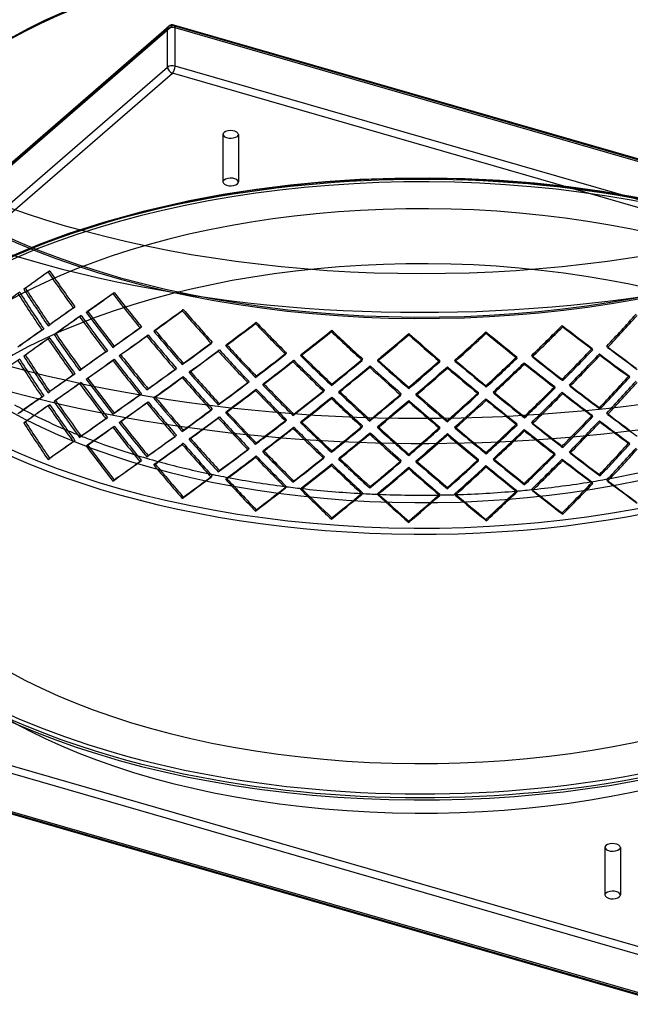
# Model space of a CAD drawing. Header units: millimetres. Extents: x -852 to 852, y -751 to 649.
# Tile 2 of 8: x -366 to 190, y -751 to 145. Entities that reach past the tile are written whole.
import ezdxf

# ---------------------------------------------------------------- set-up
doc = ezdxf.new("R2010")
doc.units = ezdxf.units.MM
doc.layers.add('HIDDEN', color=7, linetype='Continuous')
doc.layers.add('THICK', color=7, linetype='Continuous')

msp = doc.modelspace()

# ---------------------------------------------------------------- linework, layer by layer
at = {"layer": 'HIDDEN'}
for p, q in [((-851.27, -400.6), (-231.27, 136.33)), ((-543.54, -132.49), (-230.21, 138.86)), ((-541.84, -133.3), (-226.94, 139.41)), ((-231.27, 101.69), (-231.27, 136.33)), ((603.99, -100.46), (-226.94, 139.41)), ((604.98, -99.87), (-225.55, 139.89)), ((849.44, -172.75), (-224.44, 137.25)), ((-224.44, 102.61), (-224.44, 137.25)), ((-851.27, -435.25), (-231.27, 101.69)), ((849.44, -207.39), (-224.44, 102.61)), ((-846.94, -440.83), (-226.94, 96.11)), ((846.94, -213.89), (-226.94, 96.11)), ((-180.86, 40.37), (-180.86, -2.93)), ((-166.86, 40.37), (-166.86, -2.93)), ((-24.45, 0.34), (-56.23, -0.8)), ((7.43, 0.58), (-24.45, 0.34)), ((39.27, -0.08), (7.43, 0.58)), ((-119.27, -5.8), (-150.26, -9.63)), ((-87.81, -2.85), (-119.27, -5.8)), ((-56.23, -0.8), (-87.81, -2.85)), ((71.07, -1.65), (39.27, -0.08)), ((102.6, -4.12), (71.07, -1.65)), ((133.73, -7.47), (102.6, -4.12)), ((164.35, -11.69), (133.73, -7.47)), ((-180.65, -14.32), (-211.26, -20.05)), ((-150.26, -9.63), (-180.65, -14.32)), ((205.77, -18.93), (164.35, -11.69)), ((-211.26, -20.05), (-253.56, -29.66)), ((-253.56, -29.66), (-289.67, -39.66)), ((-289.67, -39.66), (-322.1, -50.19)), ((-322.1, -50.19), (-348.28, -59.94)), ((-348.28, -59.94), (-372.91, -70.26)), ((-340.09, -84.9), (-338.58, -83.91)), ((-362.18, -100.56), (-360.67, -99.56)), ((-281.25, -104.45), (-280, -103.36)), ((-317.13, -117.66), (-315.62, -116.66)), ((-311.44, -125.51), (-309.92, -124.51)), ((-305.38, -121.56), (-304.13, -120.48)), ((-217.98, -120.15), (-217.01, -119)), ((-340.09, -133.88), (-338.58, -132.88)), ((-151.27, -131.77), (-150.6, -130.56)), ((128.45, -134.7), (127.88, -133.48)), ((-345.75, -137.64), (-343.99, -136.74)), ((-334.6, -141.87), (-333.09, -140.88)), ((-256.4, -135.7), (-255.15, -134.61)), ((-250.27, -143.18), (-249.02, -142.1)), ((-243.77, -138.83), (-242.8, -137.68)), ((-82.17, -139.11), (-81.81, -137.87)), ((-11.78, -142.07), (-11.73, -140.82)), ((58.8, -140.59), (58.54, -139.34)), ((-340.09, -145.75), (-338.58, -144.76)), ((-191.63, -149.79), (-190.66, -148.64)), ((-178.31, -152.11), (-177.64, -150.91)), ((-362.18, -161.41), (-360.67, -160.42)), ((-287.41, -157.56), (-285.89, -156.56)), ((-281.25, -153.43), (-280, -152.34)), ((-275.29, -161.06), (-274.04, -159.98)), ((-185.16, -156.88), (-184.19, -155.72)), ((-123.84, -159.72), (-123.17, -158.51)), ((-110.04, -161.18), (-109.68, -159.94)), ((100.75, -162.07), (100.18, -160.85)), ((155.82, -155.61), (155.24, -154.39)), ((162.4, -160.58), (161.83, -159.36)), ((169.32, -153.57), (168.45, -152.4)), ((-281.25, -165.3), (-280, -164.22)), ((-217.98, -169.13), (-217.01, -167.98)), ((-117.13, -166.39), (-116.46, -165.18)), ((-54.09, -165.31), (-53.73, -164.08)), ((-40.04, -165.9), (-39.98, -164.65)), ((16.51, -166.5), (16.56, -165.24)), ((30.6, -166.2), (30.34, -164.96)), ((86.85, -163.24), (86.58, -162)), ((93.62, -168.63), (93.36, -167.39)), ((-317.13, -178.51), (-315.62, -177.51)), ((-311.44, -174.49), (-309.92, -173.49)), ((-224.54, -173.66), (-223.28, -172.57)), ((-211.64, -176.38), (-210.67, -175.22)), ((-47.25, -171.56), (-46.89, -170.32)), ((23.37, -172.31), (23.42, -171.06)), ((-311.44, -186.36), (-309.92, -185.37)), ((-305.38, -182.41), (-304.13, -181.33)), ((-217.98, -181), (-217.01, -179.85)), ((-158.13, -185.7), (-157.16, -184.54)), ((-151.27, -180.75), (-150.6, -179.54)), ((-144.65, -187.58), (-143.98, -186.38)), ((-82.17, -188.09), (-81.81, -186.85)), ((128.45, -183.68), (127.88, -182.46)), ((135.11, -188.81), (134.54, -187.59)), ((189.36, -180.63), (188.79, -179.4)), ((-340.09, -194.73), (-338.58, -193.74)), ((-256.4, -196.55), (-255.15, -195.47)), ((-250.27, -192.16), (-249.02, -191.08)), ((-151.27, -192.62), (-150.6, -191.42)), ((-89.23, -193.48), (-88.55, -192.27)), ((-75.38, -194.51), (-75.02, -193.27)), ((-18.92, -196.88), (-18.55, -195.64)), ((-11.78, -191.04), (-11.73, -189.8)), ((-4.93, -197.03), (-4.87, -195.78)), ((51.69, -195.85), (51.75, -194.6)), ((58.8, -189.57), (58.54, -188.32)), ((65.61, -195.12), (65.35, -193.88)), ((121.49, -190.41), (121.22, -189.15)), ((128.45, -195.55), (127.88, -194.33)), ((-345.75, -198.49), (-343.99, -197.6)), ((-340.09, -206.61), (-338.58, -205.61)), ((-334.6, -202.73), (-333.09, -201.73)), ((-250.27, -204.03), (-249.02, -202.95)), ((-243.77, -199.69), (-242.8, -198.53)), ((-185.16, -205.86), (-184.19, -204.7)), ((-82.17, -199.96), (-81.81, -198.73)), ((-11.78, -202.92), (-11.73, -201.67)), ((58.8, -201.44), (58.54, -200.2)), ((-281.25, -214.28), (-280, -213.2)), ((-191.63, -210.65), (-190.66, -209.49)), ((-178.31, -212.96), (-177.64, -211.76)), ((-117.13, -215.37), (-116.46, -214.16)), ((162.4, -209.56), (161.83, -208.34)), ((169.32, -214.43), (168.45, -213.25)), ((-287.41, -218.41), (-285.89, -217.41)), ((-275.29, -221.91), (-274.04, -220.83)), ((-185.16, -217.73), (-184.19, -216.58)), ((-123.84, -220.57), (-123.17, -219.36)), ((-110.04, -222.04), (-109.68, -220.8)), ((-47.25, -220.54), (-46.89, -219.3)), ((23.37, -221.29), (23.42, -220.04)), ((86.85, -224.1), (86.58, -222.85)), ((93.62, -217.61), (93.36, -216.36)), ((100.75, -222.92), (100.18, -221.7)), ((155.82, -216.46), (155.24, -215.25)), ((162.4, -221.43), (161.83, -220.21)), ((-281.25, -226.15), (-280, -225.07)), ((-117.13, -227.24), (-116.46, -226.03)), ((-54.09, -226.17), (-53.73, -224.93)), ((-47.25, -232.41), (-46.89, -231.17)), ((-40.04, -226.76), (-39.98, -225.51)), ((16.51, -227.35), (16.56, -226.1)), ((23.37, -233.16), (23.42, -231.91)), ((30.6, -227.05), (30.34, -225.81)), ((93.62, -229.48), (93.36, -228.24)), ((-317.13, -239.36), (-315.62, -238.36)), ((-311.44, -235.34), (-309.92, -234.35)), ((-224.54, -234.52), (-223.28, -233.43)), ((-217.98, -241.86), (-217.01, -240.7)), ((-211.64, -237.23), (-210.67, -236.08)), ((189.36, -241.48), (188.79, -240.25)), ((-305.38, -243.26), (-304.13, -242.18)), ((-158.13, -246.55), (-157.16, -245.39)), ((-144.65, -248.44), (-143.98, -247.23)), ((121.49, -251.26), (121.22, -250.01)), ((135.11, -249.66), (134.54, -248.45)), ((-340.09, -255.59), (-338.58, -254.59)), ((-256.4, -257.4), (-255.15, -256.32)), ((-243.77, -260.54), (-242.8, -259.39)), ((-151.27, -253.47), (-150.6, -252.27)), ((-89.23, -254.34), (-88.55, -253.12)), ((-82.17, -260.82), (-81.81, -259.58)), ((-75.38, -255.36), (-75.02, -254.12)), ((-18.92, -257.74), (-18.55, -256.49)), ((-4.93, -257.89), (-4.87, -256.64)), ((51.69, -256.71), (51.75, -255.45)), ((65.61, -255.98), (65.35, -254.73)), ((128.45, -256.4), (127.88, -255.19)), ((-11.78, -263.77), (-11.73, -262.52)), ((58.8, -262.29), (58.54, -261.05)), ((-191.63, -271.5), (-190.66, -270.34)), ((-178.31, -273.82), (-177.64, -272.61)), ((155.82, -277.32), (155.24, -276.1)), ((169.32, -275.28), (168.45, -274.11)), ((-123.84, -281.42), (-123.17, -280.22)), ((-110.04, -282.89), (-109.68, -281.65)), ((-54.09, -287.02), (-53.73, -285.78)), ((-40.04, -287.61), (-39.98, -286.36)), ((30.6, -287.91), (30.34, -286.66)), ((86.85, -284.95), (86.58, -283.71)), ((100.75, -283.77), (100.18, -282.56)), ((16.51, -288.2), (16.56, -286.95)), ((226.94, -750.83), (-846.94, -440.83)), ((166.86, -608.49), (166.86, -651.79)), ((180.86, -608.49), (180.86, -651.79))]:
    msp.add_line(p, q, dxfattribs=at)
msp.add_arc((-226.94, 135.08), 5, 73.89798, 130.89673, dxfattribs=at)
for centre, major_axis, ratio, start_param, end_param in [((0, -42.26), (-562.5, 0), 0.5, -3.141592, -0.523599), ((0, -37.93), (-560, 0), 0.5, -3.141592, -0.523599), ((0, -42.26), (-505, 0), 0.5, -3.141592, -0.523599), ((0, -37.93), (-500, 0), 0.5, -3.141592, -0.523599), ((0, 154.15), (-562.5, 0), 0.5, 0, 2.617994), ((0, 154.15), (560, 0), 0.5, -3.141592, -0.523599), ((-226.94, 135.08), (-3.27, 3.78), 0.75, -0.857072, 0.713724), ((-226.94, 135.08), (-5, 0), 0.5, -2.094395, -0.523599), ((-226.94, 135.08), (-1.39, -4.8), 0.433013, 2.158799, 3.729595), ((-226.94, 100.44), (-5, 0), 0.5, -2.094395, -0.523599), ((-226.94, 100.44), (-3.27, 3.78), 0.75, 0.713724, 2.284521), ((-226.94, 100.44), (-1.39, -4.8), 0.433013, 0.588003, 2.158799), ((0, -281.89), (562.5, 0), 0.5, 1.047198, 2.617994), ((-173.86, 40.37), (-7, 0), 0.5, -0.523599, -0.000094), ((-173.86, 40.37), (-7, 0), 0.5, -0.000094, 2.617994), ((-173.86, 40.37), (-7, 0), 0.5, 3.141499, 5.759587), ((-173.86, 40.37), (-7, 0), 0.5, 2.617994, 3.141499), ((0, -284.06), (-562.5, 0), 0.5, -3.141592, -0.523599), ((0, -279.73), (560, 0), 0.5, 1.047198, 2.709505), ((-173.86, -2.93), (7, 0), 0.5, -0.000094, 2.617994), ((0, -279.73), (505, 0), 0.5, 0, 2.617994), ((-173.86, -2.93), (7, 0), 0.5, 2.617994, 3.141499), ((-173.86, -2.93), (7, 0), 0.5, 3.141499, 5.759587), ((-173.86, -2.93), (7, 0), 0.5, -0.523599, -0.000094), ((0, -37.93), (-560, 0), 0.5, 0, 2.617994), ((0, -42.26), (-505, 0), 0.5, 0, 2.617994), ((0, -327.36), (500, 0), 0.5, 0, 2.617994), ((0, 139.12), (562.47, 388.14), 0.015988, 2.209027, 2.25932), ((0, 139.12), (559.97, 386.42), 0.015988, 2.209027, 2.259544), ((0, 139.12), (451.77, -654.67), 0.511896, -1.581829, -1.531535), ((0, 139.12), (449.76, -651.76), 0.511896, -1.581829, -1.531311), ((0, 78.27), (559.36, 348.93), 0.076427, 2.235304, 2.285841), ((0, 139.12), (420.18, -673.57), 0.555211, -1.555936, -1.505464), ((0, 139.12), (418.31, -670.58), 0.555211, -1.555656, -1.504958), ((0, 90.14), (451.77, -654.67), 0.511896, -1.632122, -1.581829), ((0, 90.14), (449.76, -651.76), 0.511896, -1.632346, -1.581829), ((0, 139.12), (562.21, 422.87), 0.042828, -2.17689, -2.126597), ((0, 139.12), (559.71, 420.99), 0.042828, -2.177115, -2.126597), ((0, 139.12), (477.83, -635.28), 0.467176, -1.538594, -1.488301), ((0, 139.12), (475.71, -632.46), 0.467176, -1.538594, -1.488077), ((0, 90.14), (562.47, 388.14), 0.015988, 2.158733, 2.209027), ((0, 90.14), (559.97, 386.42), 0.015988, 2.158509, 2.209027), ((0, 78.27), (559.97, 386.42), 0.015988, 2.146247, 2.196785), ((0, 139.12), (449.76, -651.76), 0.511896, -1.519049, -1.468351), ((0, 90.14), (477.83, -635.28), 0.467176, -1.588888, -1.538594), ((0, 90.14), (475.71, -632.46), 0.467176, -1.589112, -1.538594), ((0, 139.12), (560.67, 455.07), 0.099758, -2.099819, -2.049526), ((0, 139.12), (558.17, 453.05), 0.099758, -2.100044, -2.049526), ((0, 139.12), (499.26, -615.11), 0.421254, -1.490002, -1.439709), ((0, 139.12), (497.05, -612.37), 0.421254, -1.490002, -1.439484), ((0, 139.12), (503.26, 605.46), 0.405691, -1.719335, -1.668817), ((0, 139.12), (505.5, 608.16), 0.405691, -1.719111, -1.668817), ((0, 78.27), (562.47, 388.14), 0.015988, 2.146527, 2.196839), ((0, 139.12), (451.77, -654.67), 0.511896, -1.519329, -1.468857), ((0, 139.12), (557.47, 485.05), 0.154777, -2.027226, -1.976933), ((0, 139.12), (554.99, 482.89), 0.154777, -2.027451, -1.976933), ((0, 139.12), (516.74, -593.89), 0.37418, -1.436931, -1.386638), ((0, 139.12), (514.45, -591.25), 0.37418, -1.436931, -1.386413), ((0, 139.12), (519.46, 583.94), 0.358228, -1.773758, -1.72324), ((0, 139.12), (553.51, -492.39), 0.172706, -1.187969, -1.137452), ((0, 29.29), (561.86, 350.49), 0.076427, 2.185112, 2.235583), ((0, 29.29), (559.36, 348.93), 0.076427, 2.184605, 2.235304), ((0, 90.14), (451.77, -654.67), 0.511896, -1.569641, -1.519329), ((0, 90.14), (449.76, -651.76), 0.511896, -1.569587, -1.519049), ((0, 90.14), (562.21, 422.87), 0.042828, -2.126597, -2.076304), ((0, 90.14), (559.71, 420.99), 0.042828, -2.126597, -2.076079), ((0, 78.27), (562.21, 422.87), 0.042828, -2.114409, -2.064097), ((0, 78.27), (559.71, 420.99), 0.042828, -2.114355, -2.063818), ((0, 139.12), (477.83, -635.28), 0.467176, -1.476094, -1.425623), ((0, 139.12), (475.71, -632.46), 0.467176, -1.475815, -1.425117), ((0, 90.14), (499.26, -615.11), 0.421254, -1.540295, -1.490002), ((0, 90.14), (497.05, -612.37), 0.421254, -1.54052, -1.490002), ((0, 139.12), (552.29, 513.01), 0.207978, -1.958534, -1.908241), ((0, 139.12), (549.83, 510.73), 0.207978, -1.958759, -1.908241), ((0, 139.12), (530.78, -571.41), 0.325914, -1.379959, -1.329666), ((0, 139.12), (528.42, -568.87), 0.325914, -1.379959, -1.329441), ((0, 139.12), (544.82, 539.15), 0.259511, -1.893408, -1.843115), ((0, 139.12), (542.4, 536.75), 0.259511, -1.893633, -1.843115), ((0, 139.12), (541.77, -547.48), 0.276347, -1.319421, -1.269128), ((0, 139.12), (539.36, -545.04), 0.276347, -1.319421, -1.268904), ((0, 139.12), (532.39, 561.1), 0.309543, -1.831945, -1.781427), ((0, 139.12), (534.76, 563.6), 0.309543, -1.83172, -1.781427), ((0, 139.12), (547.62, -519.6), 0.225332, -1.255446, -1.204928), ((0, 139.12), (550.07, -521.92), 0.225332, -1.255446, -1.205153), ((0, 139.12), (521.78, 586.55), 0.358228, -1.773533, -1.72324), ((0, 139.12), (555.98, -494.59), 0.172706, -1.187969, -1.137676), ((0, 78.27), (562.47, 388.14), 0.015988, 2.209027, 2.25932), ((0, 78.27), (559.97, 386.42), 0.015988, 2.209027, 2.259544), ((0, 78.27), (451.77, -654.67), 0.511896, -1.581829, -1.531535), ((0, 78.27), (449.76, -651.76), 0.511896, -1.581829, -1.531311), ((0, 90.14), (560.67, 455.07), 0.099758, -2.049526, -1.999233), ((0, 90.14), (558.17, 453.05), 0.099758, -2.049526, -1.999008), ((0, 90.14), (516.74, -593.89), 0.37418, -1.487224, -1.436931), ((0, 90.14), (514.45, -591.25), 0.37418, -1.487449, -1.436931), ((0, 29.29), (449.76, -651.76), 0.511896, -1.632346, -1.581829), ((0, 29.29), (562.47, 388.14), 0.015988, 2.096055, 2.146527), ((0, 29.29), (559.97, 386.42), 0.015988, 2.095549, 2.146247), ((0, 90.14), (477.83, -635.28), 0.467176, -1.526407, -1.476094), ((0, 90.14), (475.71, -632.46), 0.467176, -1.526352, -1.475815), ((0, 78.27), (560.67, 455.07), 0.099758, -2.037338, -1.987026), ((0, 78.27), (558.17, 453.05), 0.099758, -2.037284, -1.986746), ((0, 139.12), (499.26, -615.11), 0.421254, -1.427502, -1.377031), ((0, 139.12), (497.05, -612.37), 0.421254, -1.427223, -1.376524), ((0, 90.14), (557.47, 485.05), 0.154777, -1.976933, -1.92664), ((0, 90.14), (554.99, 482.89), 0.154777, -1.976933, -1.926415), ((0, 90.14), (530.78, -571.41), 0.325914, -1.430253, -1.379959), ((0, 90.14), (528.42, -568.87), 0.325914, -1.430477, -1.379959), ((0, 90.14), (553.51, -492.39), 0.172706, -1.238487, -1.187969), ((0, 90.14), (519.46, 583.94), 0.358228, -1.72324, -1.672722), ((0, 90.14), (521.78, 586.55), 0.358228, -1.72324, -1.672947), ((0, 78.27), (519.46, 583.94), 0.358228, -1.710998, -1.66046), ((0, 78.27), (521.78, 586.55), 0.358228, -1.711052, -1.66074), ((0, 139.12), (553.51, -492.39), 0.172706, -1.12519, -1.074492), ((0, 139.12), (555.98, -494.59), 0.172706, -1.12547, -1.074998), ((0, 90.14), (557.31, -463.23), 0.118307, -1.167246, -1.116728), ((0, 90.14), (559.8, -465.3), 0.118307, -1.167021, -1.116728), ((0, 17.42), (559.36, 348.93), 0.076427, 2.235304, 2.285841), ((0, 78.27), (420.18, -673.57), 0.555211, -1.555936, -1.505464), ((0, 78.27), (418.31, -670.58), 0.555211, -1.555656, -1.504958), ((0, 29.29), (451.77, -654.67), 0.511896, -1.632122, -1.581829), ((0, 78.27), (562.21, 422.87), 0.042828, -2.17689, -2.126597), ((0, 78.27), (559.71, 420.99), 0.042828, -2.177115, -2.126597), ((0, 78.27), (477.83, -635.28), 0.467176, -1.538594, -1.488301), ((0, 78.27), (475.71, -632.46), 0.467176, -1.538594, -1.488077), ((0, 78.27), (557.47, 485.05), 0.154777, -1.964745, -1.914433), ((0, 78.27), (554.99, 482.89), 0.154777, -1.964691, -1.914153), ((0, 139.12), (516.74, -593.89), 0.37418, -1.374431, -1.32396), ((0, 139.12), (514.45, -591.25), 0.37418, -1.374152, -1.323453), ((0, 90.14), (552.29, 513.01), 0.207978, -1.908241, -1.857948), ((0, 90.14), (549.83, 510.73), 0.207978, -1.908241, -1.857723), ((0, 90.14), (541.77, -547.48), 0.276347, -1.369715, -1.319421), ((0, 90.14), (539.36, -545.04), 0.276347, -1.369939, -1.319421), ((0, 90.14), (544.82, 539.15), 0.259511, -1.843115, -1.792822), ((0, 90.14), (542.4, 536.75), 0.259511, -1.843115, -1.792597), ((0, 90.14), (547.62, -519.6), 0.225332, -1.305964, -1.255446), ((0, 90.14), (550.07, -521.92), 0.225332, -1.305739, -1.255446), ((0, 90.14), (532.39, 561.1), 0.309543, -1.781427, -1.730909), ((0, 90.14), (534.76, 563.6), 0.309543, -1.781427, -1.731134), ((0, 78.27), (532.39, 561.1), 0.309543, -1.769185, -1.718647), ((0, 78.27), (534.76, 563.6), 0.309543, -1.769239, -1.718927), ((0, 139.12), (547.62, -519.6), 0.225332, -1.192667, -1.141968), ((0, 139.12), (550.07, -521.92), 0.225332, -1.192946, -1.142475), ((0, 90.14), (555.98, -494.59), 0.172706, -1.238263, -1.187969), ((0, 29.29), (562.47, 388.14), 0.015988, 2.158733, 2.209027), ((0, 29.29), (559.97, 386.42), 0.015988, 2.158509, 2.209027), ((0, 29.29), (562.21, 422.87), 0.042828, -2.064097, -2.013626), ((0, 29.29), (559.71, 420.99), 0.042828, -2.063818, -2.013119), ((0, 90.14), (499.26, -615.11), 0.421254, -1.477814, -1.427502), ((0, 90.14), (497.05, -612.37), 0.421254, -1.47776, -1.427223), ((0, 78.27), (552.29, 513.01), 0.207978, -1.896053, -1.845741), ((0, 78.27), (549.83, 510.73), 0.207978, -1.895999, -1.845462), ((0, 139.12), (530.78, -571.41), 0.325914, -1.317459, -1.266988), ((0, 139.12), (528.42, -568.87), 0.325914, -1.31718, -1.266481), ((0, 78.27), (544.82, 539.15), 0.259511, -1.830928, -1.780615), ((0, 78.27), (542.4, 536.75), 0.259511, -1.830873, -1.780336), ((0, 139.12), (541.77, -547.48), 0.276347, -1.256921, -1.20645), ((0, 139.12), (539.36, -545.04), 0.276347, -1.256642, -1.205944), ((0, 17.42), (562.47, 388.14), 0.015988, 2.146527, 2.196839), ((0, 17.42), (559.97, 386.42), 0.015988, 2.146247, 2.196785), ((0, 78.27), (451.77, -654.67), 0.511896, -1.519329, -1.477531), ((0, 78.27), (449.76, -651.76), 0.511896, -1.519049, -1.468351), ((0, 29.29), (477.83, -635.28), 0.467176, -1.588888, -1.538594), ((0, 29.29), (475.71, -632.46), 0.467176, -1.589112, -1.538594), ((0, 78.27), (560.67, 455.07), 0.099758, -2.099819, -2.049526), ((0, 78.27), (558.17, 453.05), 0.099758, -2.100044, -2.049526), ((0, 78.27), (499.26, -615.11), 0.421254, -1.490002, -1.439709), ((0, 78.27), (497.05, -612.37), 0.421254, -1.490002, -1.439484), ((0, 29.29), (560.67, 455.07), 0.099758, -1.987026, -1.936554), ((0, 29.29), (558.17, 453.05), 0.099758, -1.986746, -1.936048), ((0, 90.14), (516.74, -593.89), 0.37418, -1.424744, -1.374431), ((0, 90.14), (514.45, -591.25), 0.37418, -1.424689, -1.374152), ((0, 90.14), (553.51, -492.39), 0.172706, -1.175728, -1.12519), ((0, 29.29), (519.46, 583.94), 0.358228, -1.66046, -1.609762), ((0, 29.29), (521.78, 586.55), 0.358228, -1.66074, -1.610268), ((0, 78.27), (503.26, 605.46), 0.405691, -1.719335, -1.668817), ((0, 78.27), (505.5, 608.16), 0.405691, -1.719111, -1.668817), ((0, 29.29), (562.21, 422.87), 0.042828, -2.126597, -2.076304), ((0, 29.29), (559.71, 420.99), 0.042828, -2.126597, -2.076079), ((0, 78.27), (557.47, 485.05), 0.154777, -2.027226, -1.976933), ((0, 78.27), (554.99, 482.89), 0.154777, -2.027451, -1.976933), ((0, 78.27), (516.74, -593.89), 0.37418, -1.436931, -1.386638), ((0, 78.27), (514.45, -591.25), 0.37418, -1.436931, -1.386413), ((0, 29.29), (557.47, 485.05), 0.154777, -1.914433, -1.863961), ((0, 29.29), (554.99, 482.89), 0.154777, -1.914153, -1.863455), ((0, 90.14), (530.78, -571.41), 0.325914, -1.367772, -1.317459), ((0, 90.14), (528.42, -568.87), 0.325914, -1.367717, -1.31718), ((0, 29.29), (552.29, 513.01), 0.207978, -1.845741, -1.79527), ((0, 29.29), (549.83, 510.73), 0.207978, -1.845462, -1.794763), ((0, 90.14), (541.77, -547.48), 0.276347, -1.307234, -1.256921), ((0, 90.14), (539.36, -545.04), 0.276347, -1.307179, -1.256642), ((0, 29.29), (544.82, 539.15), 0.259511, -1.780615, -1.730144), ((0, 29.29), (542.4, 536.75), 0.259511, -1.780336, -1.729637), ((0, 90.14), (547.62, -519.6), 0.225332, -1.243204, -1.192667), ((0, 90.14), (550.07, -521.92), 0.225332, -1.243259, -1.192946), ((0, 29.29), (532.39, 561.1), 0.309543, -1.718647, -1.667949), ((0, 29.29), (534.76, 563.6), 0.309543, -1.718927, -1.668455), ((0, 78.27), (519.46, 583.94), 0.358228, -1.773758, -1.72324), ((0, 78.27), (521.78, 586.55), 0.358228, -1.773533, -1.72324), ((0, 78.27), (553.51, -492.39), 0.172706, -1.187969, -1.137452), ((0, 78.27), (555.98, -494.59), 0.172706, -1.187969, -1.137676), ((0, 90.14), (555.98, -494.59), 0.172706, -1.175782, -1.12547), ((0, -31.56), (559.36, 348.93), 0.076427, 2.184605, 2.235304), ((0, -31.56), (561.86, 350.49), 0.076427, 2.185112, 2.191116), ((0, 17.42), (559.97, 386.42), 0.015988, 2.209027, 2.212343), ((0, 17.42), (449.76, -651.76), 0.511896, -1.581829, -1.531311), ((0, 29.29), (451.77, -654.67), 0.511896, -1.569641, -1.567924), ((0, 29.29), (449.76, -651.76), 0.511896, -1.569587, -1.565396), ((0, 17.42), (559.71, 420.99), 0.042828, -2.114355, -2.063818), ((0, 17.42), (562.21, 422.87), 0.042828, -2.101215, -2.064097), ((0, 78.27), (477.83, -635.28), 0.467176, -1.476094, -1.444728), ((0, 78.27), (475.71, -632.46), 0.467176, -1.475815, -1.425117), ((0, 29.29), (499.26, -615.11), 0.421254, -1.540295, -1.498562), ((0, 29.29), (497.05, -612.37), 0.421254, -1.54052, -1.496114), ((0, 78.27), (552.29, 513.01), 0.207978, -1.958534, -1.908241), ((0, 78.27), (549.83, 510.73), 0.207978, -1.958759, -1.908241), ((0, 78.27), (530.78, -571.41), 0.325914, -1.379959, -1.329666), ((0, 78.27), (528.42, -568.87), 0.325914, -1.379959, -1.329441), ((0, 78.27), (544.82, 539.15), 0.259511, -1.893408, -1.843115), ((0, 78.27), (542.4, 536.75), 0.259511, -1.893633, -1.843115), ((0, 78.27), (541.77, -547.48), 0.276347, -1.319421, -1.269128), ((0, 78.27), (539.36, -545.04), 0.276347, -1.319421, -1.268904), ((0, 78.27), (532.39, 561.1), 0.309543, -1.831945, -1.781427), ((0, 78.27), (534.76, 563.6), 0.309543, -1.83172, -1.781427), ((0, 78.27), (547.62, -519.6), 0.225332, -1.255446, -1.204928), ((0, 78.27), (550.07, -521.92), 0.225332, -1.255446, -1.205153), ((0, -37.93), (-500, 0), 0.5, 0.760185, 0.788936), ((0, 29.29), (558.17, 453.05), 0.099758, -2.042471, -1.999008), ((0, 29.29), (560.67, 455.07), 0.099758, -2.03966, -1.999233), ((0, 29.29), (516.74, -593.89), 0.37418, -1.487224, -1.452716), ((0, 29.29), (514.45, -591.25), 0.37418, -1.487449, -1.450286), ((0, 29.29), (557.31, -463.23), 0.118307, -1.167246, -1.12673), ((0, 29.29), (559.8, -465.3), 0.118307, -1.167021, -1.129482), ((0, -31.56), (559.97, 386.42), 0.015988, 2.095549, 2.146247), ((0, 17.42), (558.17, 453.05), 0.099758, -2.037284, -1.986746), ((0, 17.42), (560.67, 455.07), 0.099758, -2.013546, -1.987026), ((0, 78.27), (499.26, -615.11), 0.421254, -1.427502, -1.403902), ((0, 78.27), (497.05, -612.37), 0.421254, -1.427223, -1.376524), ((0, 29.29), (554.99, 482.89), 0.154777, -1.962256, -1.926415), ((0, 29.29), (557.47, 485.05), 0.154777, -1.959603, -1.92664), ((0, 29.29), (530.78, -571.41), 0.325914, -1.430253, -1.400436), ((0, 29.29), (528.42, -568.87), 0.325914, -1.430477, -1.398003), ((0, 29.29), (532.39, 561.1), 0.309543, -1.762383, -1.730909), ((0, 29.29), (553.51, -492.39), 0.172706, -1.238487, -1.20442), ((0, 29.29), (555.98, -494.59), 0.172706, -1.238263, -1.207032), ((0, 17.42), (519.46, 583.94), 0.358228, -1.710998, -1.66046), ((0, 29.29), (519.46, 583.94), 0.358228, -1.708041, -1.672722), ((0, 29.29), (521.78, 586.55), 0.358228, -1.705612, -1.672947), ((0, 17.42), (521.78, 586.55), 0.358228, -1.682266, -1.66074), ((0, 78.27), (553.51, -492.39), 0.172706, -1.12519, -1.074492), ((0, 78.27), (555.98, -494.59), 0.172706, -1.12547, -1.1016), ((0, -37.93), (-500, 0), 0.5, 0.862089, 0.901639), ((0, 17.42), (559.71, 420.99), 0.042828, -2.177115, -2.126597), ((0, 17.42), (475.71, -632.46), 0.467176, -1.538594, -1.488077), ((0, 17.42), (554.99, 482.89), 0.154777, -1.964691, -1.914153), ((0, 17.42), (557.47, 485.05), 0.154777, -1.934165, -1.914433), ((0, 78.27), (516.74, -593.89), 0.37418, -1.374431, -1.35604), ((0, 78.27), (514.45, -591.25), 0.37418, -1.374152, -1.323453), ((0, 17.42), (549.83, 510.73), 0.207978, -1.895999, -1.845462), ((0, 29.29), (549.83, 510.73), 0.207978, -1.889279, -1.857723), ((0, 29.29), (552.29, 513.01), 0.207978, -1.886735, -1.857948), ((0, 17.42), (552.29, 513.01), 0.207978, -1.861877, -1.845741), ((0, 78.27), (530.78, -571.41), 0.325914, -1.317459, -1.301757), ((0, 78.27), (528.42, -568.87), 0.325914, -1.31718, -1.266481), ((0, 29.29), (541.77, -547.48), 0.276347, -1.369715, -1.342076), ((0, 29.29), (539.36, -545.04), 0.276347, -1.369939, -1.339615), ((0, 17.42), (542.4, 536.75), 0.259511, -1.830873, -1.780336), ((0, 29.29), (542.4, 536.75), 0.259511, -1.822779, -1.792597), ((0, 29.29), (544.82, 539.15), 0.259511, -1.820303, -1.792822), ((0, 78.27), (539.36, -545.04), 0.276347, -1.256642, -1.205944), ((0, 29.29), (547.62, -519.6), 0.225332, -1.305964, -1.275174), ((0, 29.29), (550.07, -521.92), 0.225332, -1.305739, -1.277692), ((0, 17.42), (532.39, 561.1), 0.309543, -1.769185, -1.718647), ((0, 29.29), (534.76, 563.6), 0.309543, -1.759944, -1.731134), ((0, 17.42), (534.76, 563.6), 0.309543, -1.736107, -1.718927), ((0, 78.27), (547.62, -519.6), 0.225332, -1.192667, -1.141968), ((0, 78.27), (550.07, -521.92), 0.225332, -1.192946, -1.174745), ((0, -31.56), (559.97, 386.42), 0.015988, 2.158509, 2.209027), ((0, -37.93), (-500, 0), 0.5, 0.902624, 0.930816), ((0, 17.42), (558.17, 453.05), 0.099758, -2.100044, -2.049526), ((0, -31.56), (559.71, 420.99), 0.042828, -2.01576, -2.013119), ((0, 17.42), (497.05, -612.37), 0.421254, -1.490002, -1.439484), ((0, 17.42), (544.82, 539.15), 0.259511, -1.79597, -1.780615), ((0, 78.27), (541.77, -547.48), 0.276347, -1.256921, -1.241337), ((0, -31.56), (558.17, 453.05), 0.099758, -1.938307, -1.936048), ((0, -31.56), (532.39, 561.1), 0.309543, -1.669036, -1.667949), ((0, 29.29), (553.51, -492.39), 0.172706, -1.175728, -1.173874), ((0, 17.42), (503.26, 605.46), 0.405691, -1.719335, -1.668817), ((0, -37.93), (-500, 0), 0.5, 1.020173, 1.071462), ((0, -31.56), (559.71, 420.99), 0.042828, -2.078786, -2.076079), ((0, 17.42), (554.99, 482.89), 0.154777, -2.027451, -1.976933), ((0, 17.42), (514.45, -591.25), 0.37418, -1.436931, -1.386413), ((0, 17.42), (549.83, 510.73), 0.207978, -1.958759, -1.908241), ((0, -31.56), (554.99, 482.89), 0.154777, -1.865381, -1.863455), ((0, 17.42), (528.42, -568.87), 0.325914, -1.379959, -1.329441), ((0, -31.56), (549.83, 510.73), 0.207978, -1.796389, -1.794763), ((0, 29.29), (539.36, -545.04), 0.276347, -1.307179, -1.305937), ((0, -31.56), (542.4, 536.75), 0.259511, -1.730987, -1.729637), ((0, 29.29), (547.62, -519.6), 0.225332, -1.243204, -1.241671), ((0, 17.42), (519.46, 583.94), 0.358228, -1.773758, -1.72324), ((0, 17.42), (553.51, -492.39), 0.172706, -1.187969, -1.137452), ((0, -37.93), (-500, 0), 0.5, 1.171026, 1.211459), ((0, 17.42), (542.4, 536.75), 0.259511, -1.893633, -1.843115), ((0, 17.42), (539.36, -545.04), 0.276347, -1.319421, -1.268904), ((0, 17.42), (532.39, 561.1), 0.309543, -1.831945, -1.781427), ((0, 17.42), (547.62, -519.6), 0.225332, -1.255446, -1.204928), ((0, -31.56), (558.17, 453.05), 0.099758, -2.001302, -1.999008), ((0, -37.93), (-500, 0), 0.5, 1.88351, 1.921354), ((0, -31.56), (557.31, -463.23), 0.118307, -1.167246, -1.165075), ((0, -37.93), (-500, 0), 0.5, 1.317482, 1.351383), ((0, -31.56), (554.99, 482.89), 0.154777, -1.928354, -1.926415), ((0, -37.93), (-500, 0), 0.5, 1.461105, 1.49254), ((0, -31.56), (549.83, 510.73), 0.207978, -1.859348, -1.857723), ((0, -31.56), (539.36, -545.04), 0.276347, -1.369939, -1.368693), ((0, -31.56), (547.62, -519.6), 0.225332, -1.305964, -1.304438), ((0, -37.93), (-500, 0), 0.5, 1.743497, 1.775979), ((0, -31.56), (532.39, 561.1), 0.309543, -1.731978, -1.730909), ((0, -31.56), (553.51, -492.39), 0.172706, -1.238487, -1.236657), ((0, -37.93), (-500, 0), 0.5, 1.601963, 1.633376), ((0, -31.56), (542.4, 536.75), 0.259511, -1.793935, -1.792597), ((0, -327.36), (500, 0), 0.5, -3.141592, -0.523599), ((173.86, -651.79), (7, 0), 0.5, 2.617994, 3.141499), ((173.86, -651.79), (7, 0), 0.5, 3.141499, 5.759587), ((173.86, -651.79), (7, 0), 0.5, -0.000094, 2.617994), ((173.86, -651.79), (7, 0), 0.5, -0.523599, -0.000094)]:
    msp.add_ellipse(centre, major_axis=major_axis, ratio=ratio, start_param=start_param, end_param=end_param, dxfattribs=at)
at = {"layer": 'THICK'}
for p, q in [((-362.18, -222.26), (-360.67, -221.27)), ((-217.98, -229.98), (-217.01, -228.83)), ((-151.27, -241.6), (-150.6, -240.39)), ((-82.17, -248.94), (-81.81, -247.71)), ((-11.78, -251.9), (-11.73, -250.65)), ((58.8, -250.42), (58.54, -249.18)), ((128.45, -244.53), (127.88, -243.31)), ((-250.27, -253.01), (-249.02, -251.93)), ((-185.16, -266.71), (-184.19, -265.56)), ((-281.25, -275.13), (-280, -274.05)), ((-117.13, -276.22), (-116.46, -275.01)), ((93.62, -278.46), (93.36, -277.22)), ((162.4, -270.41), (161.83, -269.19)), ((-47.25, -281.39), (-46.89, -280.15)), ((23.37, -282.14), (23.42, -280.89)), ((-217.98, -290.84), (-217.01, -289.68)), ((-151.27, -302.45), (-150.6, -301.25)), ((128.45, -305.38), (127.88, -304.16)), ((-82.17, -309.79), (-81.81, -308.56)), ((-11.78, -312.75), (-11.73, -311.5)), ((58.8, -311.27), (58.54, -310.03)), ((226.94, -707.52), (-846.94, -397.52)), ((224.44, -714.02), (-849.44, -404.02)), ((224.44, -748.66), (-849.44, -438.66)), ((225.55, -751.3), (-848.32, -441.3))]:
    msp.add_line(p, q, dxfattribs=at)
for centre, major_axis, ratio, start_param, end_param in [((0, 238.21), (719.4, 0), 0.5, 1.047198, 4.18879), ((0, 238.21), (648.8, 0), 0.5, -0.523599, 2.617994), ((0, 238.21), (648.8, 0), 0.5, 2.617994, 5.759587), ((0, 154.15), (790, 0), 0.5, -3.141592, -0.523599), ((0, 238.21), (719.4, 0), 0.5, -2.094395, -0.523599), ((0, 177.07), (790, 0), 0.5, -2.094395, -0.523599), ((0, -42.26), (-562.5, 0), 0.5, 0.354439, 2.617994), ((0, -279.73), (560, 0), 0.5, 2.709505, 4.18879), ((0, -37.93), (-500, 0), 0.5, 0.736095, 0.760185), ((0, -31.56), (561.86, 350.49), 0.076427, 2.191116, 2.235583), ((0, 29.29), (451.77, -654.67), 0.511896, -1.567924, -1.519329), ((0, 29.29), (449.76, -651.76), 0.511896, -1.565396, -1.519122), ((0, 17.42), (562.47, 388.14), 0.015988, 2.209027, 2.25932), ((0, 17.42), (559.97, 386.42), 0.015988, 2.212343, 2.259544), ((0, 17.42), (451.77, -654.67), 0.511896, -1.581829, -1.531535), ((0, 78.27), (451.77, -654.67), 0.511896, -1.477531, -1.468857), ((0, -31.56), (451.77, -654.67), 0.511896, -1.632122, -1.581829), ((0, -31.56), (449.76, -651.76), 0.511896, -1.632346, -1.581905), ((0, -37.93), (-500, 0), 0.5, 0.788936, 0.862089), ((0, -31.56), (562.47, 388.14), 0.015988, 2.096055, 2.146527), ((0, 17.42), (562.21, 422.87), 0.042828, -2.114409, -2.101215), ((0, 29.29), (477.83, -635.28), 0.467176, -1.526407, -1.476094), ((0, 29.29), (475.71, -632.46), 0.467176, -1.526155, -1.475815), ((0, 78.27), (477.83, -635.28), 0.467176, -1.444728, -1.425623), ((0, 17.42), (562.21, 422.87), 0.042828, -2.17689, -2.126597), ((0, 17.42), (477.83, -635.28), 0.467176, -1.538594, -1.488301), ((0, 29.29), (499.26, -615.11), 0.421254, -1.498562, -1.490002), ((0, 29.29), (497.05, -612.37), 0.421254, -1.496114, -1.490002), ((0, 29.29), (560.67, 455.07), 0.099758, -2.049526, -2.03966), ((0, 29.29), (558.17, 453.05), 0.099758, -2.049526, -2.042471), ((0, 17.42), (560.67, 455.07), 0.099758, -2.037338, -2.013546), ((0, 78.27), (499.26, -615.11), 0.421254, -1.403902, -1.377031), ((0, 29.29), (516.74, -593.89), 0.37418, -1.452716, -1.436931), ((0, 29.29), (514.45, -591.25), 0.37418, -1.450286, -1.436931), ((0, 78.27), (555.98, -494.59), 0.172706, -1.1016, -1.074998), ((0, 29.29), (559.8, -465.3), 0.118307, -1.129482, -1.116728), ((0, -31.56), (562.47, 388.14), 0.015988, 2.158733, 2.209027), ((0, -37.93), (-500, 0), 0.5, 0.930816, 1.020173), ((0, -31.56), (562.21, 422.87), 0.042828, -2.064097, -2.013626), ((0, -31.56), (559.71, 420.99), 0.042828, -2.063818, -2.01576), ((0, 17.42), (560.67, 455.07), 0.099758, -2.099819, -2.049526), ((0, 17.42), (499.26, -615.11), 0.421254, -1.490002, -1.439709), ((0, 29.29), (499.26, -615.11), 0.421254, -1.477814, -1.427502), ((0, 29.29), (497.05, -612.37), 0.421254, -1.477303, -1.427223), ((0, 29.29), (557.47, 485.05), 0.154777, -1.976933, -1.959603), ((0, 29.29), (554.99, 482.89), 0.154777, -1.976933, -1.962256), ((0, 17.42), (557.47, 485.05), 0.154777, -1.964745, -1.934165), ((0, 78.27), (516.74, -593.89), 0.37418, -1.35604, -1.32396), ((0, 29.29), (530.78, -571.41), 0.325914, -1.400436, -1.379959), ((0, 29.29), (528.42, -568.87), 0.325914, -1.398003, -1.379959), ((0, 29.29), (552.29, 513.01), 0.207978, -1.908241, -1.886735), ((0, 29.29), (549.83, 510.73), 0.207978, -1.908241, -1.889279), ((0, 17.42), (552.29, 513.01), 0.207978, -1.896053, -1.861877), ((0, 78.27), (530.78, -571.41), 0.325914, -1.301757, -1.266988), ((0, 29.29), (541.77, -547.48), 0.276347, -1.342076, -1.319421), ((0, 29.29), (539.36, -545.04), 0.276347, -1.339615, -1.319421), ((0, 29.29), (544.82, 539.15), 0.259511, -1.843115, -1.820303), ((0, 29.29), (542.4, 536.75), 0.259511, -1.843115, -1.822779), ((0, 17.42), (544.82, 539.15), 0.259511, -1.830928, -1.79597), ((0, 78.27), (541.77, -547.48), 0.276347, -1.241337, -1.20645), ((0, 29.29), (550.07, -521.92), 0.225332, -1.277692, -1.255446), ((0, 29.29), (547.62, -519.6), 0.225332, -1.275174, -1.255446), ((0, 29.29), (532.39, 561.1), 0.309543, -1.781427, -1.762383), ((0, 29.29), (534.76, 563.6), 0.309543, -1.781427, -1.759944), ((0, 17.42), (534.76, 563.6), 0.309543, -1.769239, -1.736107), ((0, 78.27), (550.07, -521.92), 0.225332, -1.174745, -1.142475), ((0, 29.29), (555.98, -494.59), 0.172706, -1.207032, -1.187969), ((0, 29.29), (553.51, -492.39), 0.172706, -1.20442, -1.187969), ((0, 29.29), (519.46, 583.94), 0.358228, -1.72324, -1.708041), ((0, 29.29), (521.78, 586.55), 0.358228, -1.72324, -1.705612), ((0, 17.42), (521.78, 586.55), 0.358228, -1.711052, -1.682266), ((0, -31.56), (519.46, 583.94), 0.358228, -1.66046, -1.610594), ((0, -31.56), (521.78, 586.55), 0.358228, -1.66074, -1.610268), ((0, -31.56), (477.83, -635.28), 0.467176, -1.588888, -1.538594), ((0, -31.56), (475.71, -632.46), 0.467176, -1.588907, -1.538594), ((0, -31.56), (560.67, 455.07), 0.099758, -1.987026, -1.936554), ((0, -31.56), (558.17, 453.05), 0.099758, -1.986746, -1.938307), ((0, 29.29), (516.74, -593.89), 0.37418, -1.424744, -1.374431), ((0, 29.29), (514.45, -591.25), 0.37418, -1.423977, -1.374152), ((0, -31.56), (532.39, 561.1), 0.309543, -1.718647, -1.669036), ((0, 29.29), (555.98, -494.59), 0.172706, -1.175782, -1.12547), ((0, 29.29), (553.51, -492.39), 0.172706, -1.173874, -1.12519), ((0, 17.42), (505.5, 608.16), 0.405691, -1.719111, -1.668817), ((0, -31.56), (562.21, 422.87), 0.042828, -2.126597, -2.076304), ((0, -31.56), (559.71, 420.99), 0.042828, -2.126597, -2.078786), ((0, -31.56), (497.05, -612.37), 0.421254, -1.540049, -1.490002), ((0, -37.93), (-500, 0), 0.5, 1.071462, 1.171026), ((0, 17.42), (557.47, 485.05), 0.154777, -2.027226, -1.976933), ((0, 17.42), (516.74, -593.89), 0.37418, -1.436931, -1.386638), ((0, -31.56), (557.47, 485.05), 0.154777, -1.914433, -1.863961), ((0, -31.56), (554.99, 482.89), 0.154777, -1.914153, -1.865381), ((0, 29.29), (530.78, -571.41), 0.325914, -1.367772, -1.317459), ((0, 29.29), (528.42, -568.87), 0.325914, -1.366746, -1.31718), ((0, -31.56), (552.29, 513.01), 0.207978, -1.845741, -1.79527), ((0, -31.56), (549.83, 510.73), 0.207978, -1.845462, -1.796389), ((0, 29.29), (541.77, -547.48), 0.276347, -1.307234, -1.256921), ((0, 29.29), (539.36, -545.04), 0.276347, -1.305937, -1.256642), ((0, -31.56), (544.82, 539.15), 0.259511, -1.780615, -1.730144), ((0, -31.56), (542.4, 536.75), 0.259511, -1.780336, -1.730987), ((0, 29.29), (550.07, -521.92), 0.225332, -1.243259, -1.192946), ((0, 29.29), (547.62, -519.6), 0.225332, -1.241671, -1.192667), ((0, -31.56), (534.76, 563.6), 0.309543, -1.718927, -1.668455), ((0, 17.42), (521.78, 586.55), 0.358228, -1.773533, -1.72324), ((0, 17.42), (555.98, -494.59), 0.172706, -1.187969, -1.137676), ((0, -31.56), (499.26, -615.11), 0.421254, -1.540295, -1.490002), ((0, 17.42), (552.29, 513.01), 0.207978, -1.958534, -1.908241), ((0, 17.42), (530.78, -571.41), 0.325914, -1.379959, -1.329666), ((0, 17.42), (544.82, 539.15), 0.259511, -1.893408, -1.843115), ((0, 17.42), (541.77, -547.48), 0.276347, -1.319421, -1.269128), ((0, 17.42), (534.76, 563.6), 0.309543, -1.83172, -1.781427), ((0, 17.42), (550.07, -521.92), 0.225332, -1.255446, -1.205153), ((0, -37.93), (-500, 0), 0.5, 1.921354, 2.023424), ((0, -31.56), (560.67, 455.07), 0.099758, -2.049526, -1.999233), ((0, -31.56), (558.17, 453.05), 0.099758, -2.049526, -2.001302), ((0, -31.56), (516.74, -593.89), 0.37418, -1.487224, -1.436931), ((0, -31.56), (514.45, -591.25), 0.37418, -1.486723, -1.436931), ((0, -37.93), (-500, 0), 0.5, 1.211459, 1.317482), ((0, -37.93), (-500, 0), 0.5, 1.775979, 1.88351), ((0, -31.56), (519.46, 583.94), 0.358228, -1.72324, -1.673533), ((0, -31.56), (521.78, 586.55), 0.358228, -1.72324, -1.672947), ((0, -31.56), (559.8, -465.3), 0.118307, -1.167021, -1.116728), ((0, -31.56), (557.31, -463.23), 0.118307, -1.165075, -1.116728), ((0, -281.89), (562.5, 0), 0.5, -3.141592, -2.094395), ((0, -284.06), (-562.5, 0), 0.5, 0, 2.617994), ((0, -279.73), (505, 0), 0.5, -3.141592, -0.523599), ((0, -31.56), (557.47, 485.05), 0.154777, -1.976933, -1.92664), ((0, -31.56), (554.99, 482.89), 0.154777, -1.976933, -1.928354), ((0, -31.56), (530.78, -571.41), 0.325914, -1.430253, -1.379959), ((0, -31.56), (528.42, -568.87), 0.325914, -1.429495, -1.379959), ((0, -37.93), (-500, 0), 0.5, 1.351383, 1.461105), ((0, -31.56), (549.83, 510.73), 0.207978, -1.908241, -1.859348), ((0, -37.93), (-500, 0), 0.5, 1.633376, 1.743497), ((0, -31.56), (532.39, 561.1), 0.309543, -1.781427, -1.731978), ((0, -31.56), (534.76, 563.6), 0.309543, -1.781427, -1.731134), ((0, -31.56), (555.98, -494.59), 0.172706, -1.238263, -1.187969), ((0, -31.56), (553.51, -492.39), 0.172706, -1.236657, -1.187969), ((0, -31.56), (552.29, 513.01), 0.207978, -1.908241, -1.857948), ((0, -31.56), (541.77, -547.48), 0.276347, -1.369715, -1.319421), ((0, -31.56), (539.36, -545.04), 0.276347, -1.368693, -1.319421), ((0, -37.93), (-500, 0), 0.5, 1.49254, 1.601963), ((0, -31.56), (544.82, 539.15), 0.259511, -1.843115, -1.792822), ((0, -31.56), (542.4, 536.75), 0.259511, -1.843115, -1.793935), ((0, -31.56), (550.07, -521.92), 0.225332, -1.305739, -1.255446), ((0, -31.56), (547.62, -519.6), 0.225332, -1.304438, -1.255446), ((0, -279.73), (560, 0), 0.5, -2.094395, -0.523599), ((0, -281.89), (562.5, 0), 0.5, -2.094395, -0.523599), ((173.86, -608.49), (-7, 0), 0.5, -0.523599, -0.000094), ((173.86, -608.49), (-7, 0), 0.5, -0.000094, 2.617994), ((173.86, -608.49), (-7, 0), 0.5, 3.141499, 5.759587), ((173.86, -608.49), (-7, 0), 0.5, 2.617994, 3.141499)]:
    msp.add_ellipse(centre, major_axis=major_axis, ratio=ratio, start_param=start_param, end_param=end_param, dxfattribs=at)

doc.saveas('drawing.dxf')
